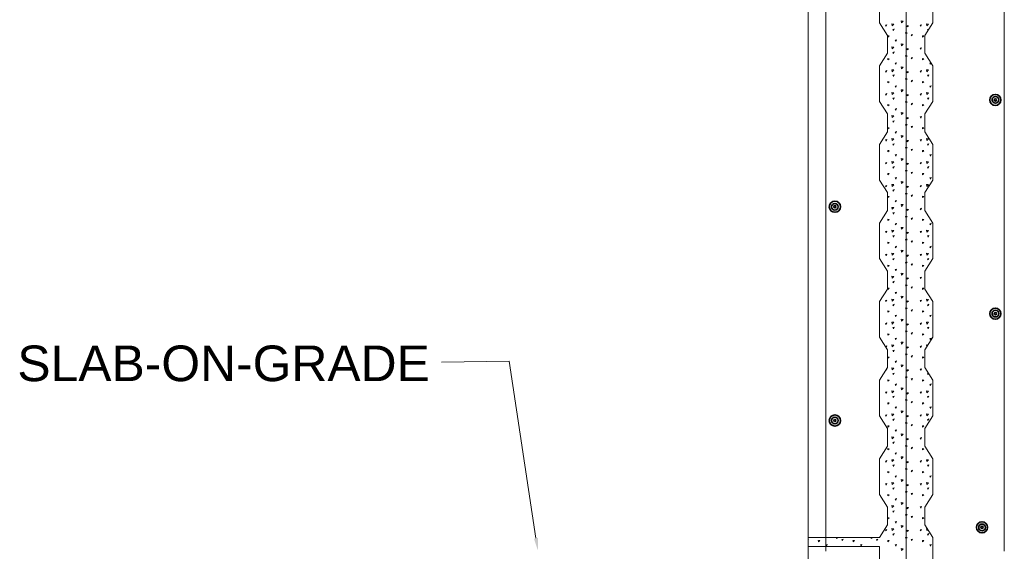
# Model space of a CAD drawing. Header units: inches. Extents: x 298 to 9722, y 170 to 7422.
# Tile 21 of 36: x 2304 to 2546, y 591 to 722. Entities that reach past the tile are written whole.
import ezdxf

# ---------------------------------------------------------------- set-up
doc = ezdxf.new("R2010")
doc.units = ezdxf.units.IN
doc.header["$MEASUREMENT"] = 0
doc.layers.add('E-DETL-GRPH', color=7, linetype='Continuous', lineweight=35)
doc.layers.add('S-301 Building Sections [E-202_a Reference]$0$G-ELECT-REF', color=253, linetype='Continuous', lineweight=9)
doc.styles.add("S-301 Building Sections [E-202_a Reference]$0$3 4 1'-0", font='arial.ttf', dxfattribs={"height": 2})

# ---------------------------------------------------------------- blocks, each defined once
blk = doc.blocks.new('S-301 Building Sections [E-202_a Reference]')
at = {"color": 9}
for centre, radius in [((700.868, 284.723), 0.312), ((700.868, 284.723), 0.188), ((700.868, 284.723), 0.0625), ((691.867, 278.723), 0.312), ((691.867, 278.723), 0.188), ((691.867, 278.723), 0.0625), ((700.868, 272.723), 0.312), ((700.868, 272.723), 0.188), ((700.868, 272.723), 0.0625), ((691.867, 266.723), 0.312), ((691.867, 266.723), 0.188), ((691.867, 266.723), 0.0625), ((700.118, 260.723), 0.312), ((700.118, 260.723), 0.188), ((700.118, 260.723), 0.0625)]:
    blk.add_circle(centre, radius, dxfattribs=at)
at = {"layer": 'S-301 Building Sections [E-202_a Reference]$0$G-ELECT-REF', "color": 9}
for p, q in [((701.368, 259.384), (701.368, 318.904)), ((691.367, 259.384), (691.367, 317.496)), ((690.368, 257.447), (690.368, 317.432)), ((695.868, 306.418), (695.868, 234.173)), ((694.368, 289.054), (694.368, 291.054)), ((697.368, 291.054), (697.368, 289.054)), ((694.825, 288.346), (694.368, 289.054)), ((697.368, 289.054), (696.911, 288.346)), ((694.825, 287.346), (694.825, 288.346)), ((696.911, 288.346), (696.911, 287.346)), ((694.368, 286.639), (694.825, 287.346)), ((696.911, 287.346), (697.368, 286.639)), ((694.368, 284.639), (694.368, 286.639)), ((697.368, 286.639), (697.368, 284.639)), ((694.825, 283.932), (694.368, 284.639)), ((697.368, 284.639), (696.911, 283.932)), ((694.825, 282.932), (694.825, 283.932)), ((696.911, 283.932), (696.911, 282.932)), ((694.368, 282.225), (694.825, 282.932)), ((696.911, 282.932), (697.368, 282.225)), ((694.368, 280.225), (694.368, 282.225)), ((697.368, 282.225), (697.368, 280.225)), ((694.825, 279.518), (694.368, 280.225)), ((697.368, 280.225), (696.911, 279.518)), ((694.825, 278.518), (694.825, 279.518)), ((696.911, 279.518), (696.911, 278.518)), ((694.368, 277.811), (694.825, 278.518)), ((696.911, 278.518), (697.368, 277.811)), ((694.368, 275.811), (694.368, 277.811)), ((697.368, 277.811), (697.368, 275.811)), ((694.825, 275.104), (694.368, 275.811)), ((697.368, 275.811), (696.911, 275.104)), ((694.825, 274.104), (694.825, 275.104)), ((696.911, 275.104), (696.911, 274.104)), ((694.368, 273.397), (694.825, 274.104)), ((696.911, 274.104), (697.368, 273.397)), ((694.368, 271.397), (694.368, 273.397)), ((697.368, 273.397), (697.368, 271.397)), ((694.825, 270.69), (694.368, 271.397)), ((697.368, 271.397), (696.911, 270.69)), ((694.825, 269.69), (694.825, 270.69)), ((696.911, 270.69), (696.911, 269.69)), ((673.595, 270.047), (669.802, 270.001)), ((675.107, 260.108), (673.595, 270.047)), ((694.368, 268.982), (694.825, 269.69)), ((696.911, 269.69), (697.368, 268.982)), ((694.368, 266.982), (694.368, 268.982)), ((697.368, 268.982), (697.368, 266.982)), ((694.825, 266.275), (694.368, 266.982)), ((697.368, 266.982), (696.911, 266.275)), ((694.825, 265.275), (694.825, 266.275)), ((696.911, 266.275), (696.911, 265.275)), ((694.368, 264.568), (694.825, 265.275)), ((696.911, 265.275), (697.368, 264.568)), ((694.368, 262.568), (694.368, 264.568)), ((697.368, 264.568), (697.368, 262.568)), ((694.825, 261.861), (694.368, 262.568)), ((697.368, 262.568), (696.911, 261.861)), ((694.825, 260.861), (694.825, 261.861)), ((696.911, 261.861), (696.911, 260.861)), ((694.368, 260.154), (694.825, 260.861)), ((696.911, 260.861), (697.368, 260.154)), ((690.368, 259.654), (690.368, 260.154)), ((690.368, 260.154), (691.367, 260.154)), ((691.367, 260.154), (694.368, 260.154)), ((697.368, 260.154), (697.368, 258.154)), ((694.368, 259.654), (690.368, 259.654)), ((694.368, 258.154), (694.368, 259.654))]:
    blk.add_line(p, q, dxfattribs=at)
at = {"layer": 'S-301 Building Sections [E-202_a Reference]$0$G-ELECT-REF', "color": 9, "linetype": 'Continuous', "extrusion": (0, 0, -1)}
for p, q in [((694.707, 288.916), (694.782, 288.941)), ((694.749, 288.854), (694.707, 288.916)), ((694.749, 288.854), (694.782, 288.941)), ((695.075, 288.882), (695.058, 288.993)), ((695.058, 288.993), (695.176, 288.979)), ((695.075, 288.882), (695.177, 288.978)), ((695.579, 289.159), (695.698, 289.144)), ((695.596, 289.047), (695.579, 289.159)), ((695.596, 289.047), (695.698, 289.144)), ((695.922, 288.816), (695.912, 288.89)), ((695.916, 288.891), (695.994, 288.877)), ((695.922, 288.816), (695.994, 288.876)), ((696.652, 288.916), (696.728, 288.941)), ((696.694, 288.854), (696.653, 288.916)), ((696.694, 288.854), (696.727, 288.941)), ((697.003, 288.993), (697.122, 288.979)), ((697.021, 288.882), (697.004, 288.993)), ((697.021, 288.882), (697.123, 288.978)), ((694.838, 288.251), (694.828, 288.326)), ((694.832, 288.326), (694.91, 288.312)), ((694.838, 288.251), (694.91, 288.311)), ((695.11, 288.678), (695.185, 288.703)), ((695.152, 288.616), (695.11, 288.678)), ((695.152, 288.616), (695.185, 288.704)), ((695.844, 288.425), (695.834, 288.499)), ((695.837, 288.5), (695.916, 288.486)), ((695.844, 288.425), (695.916, 288.485)), ((696.149, 288.374), (696.225, 288.399)), ((696.191, 288.312), (696.149, 288.374)), ((696.191, 288.312), (696.224, 288.4)), ((696.784, 288.251), (696.774, 288.326)), ((696.777, 288.326), (696.856, 288.312)), ((696.784, 288.251), (696.856, 288.311)), ((697.055, 288.678), (697.131, 288.703)), ((697.091, 288.626), (697.056, 288.678)), ((697.115, 288.662), (697.131, 288.704)), ((695.075, 287.594), (695.058, 287.705)), ((695.058, 287.705), (695.176, 287.691)), ((695.075, 287.594), (695.177, 287.69)), ((695.243, 288.07), (695.318, 288.095)), ((695.285, 288.008), (695.243, 288.07)), ((695.285, 288.008), (695.318, 288.096)), ((695.579, 287.871), (695.697, 287.856)), ((695.596, 287.759), (695.579, 287.871)), ((695.596, 287.759), (695.698, 287.856)), ((696.652, 287.628), (696.728, 287.653)), ((696.694, 287.566), (696.727, 287.654)), ((695.11, 287.39), (695.185, 287.416)), ((695.152, 287.328), (695.11, 287.39)), ((695.152, 287.328), (695.185, 287.416)), ((695.844, 287.137), (695.834, 287.211)), ((695.837, 287.212), (695.916, 287.198)), ((695.844, 287.137), (695.916, 287.197)), ((695.922, 287.528), (695.912, 287.603)), ((695.916, 287.603), (695.994, 287.589)), ((695.922, 287.528), (695.994, 287.588)), ((696.149, 287.086), (696.225, 287.111)), ((696.191, 287.024), (696.224, 287.112)), ((696.694, 287.566), (696.653, 287.628)), ((694.838, 286.964), (694.828, 287.038)), ((694.832, 287.038), (694.91, 287.024)), ((694.838, 286.964), (694.91, 287.023)), ((695.243, 286.782), (695.318, 286.807)), ((695.285, 286.72), (695.243, 286.782)), ((695.285, 286.72), (695.318, 286.808)), ((695.579, 286.583), (695.697, 286.569)), ((695.596, 286.472), (695.579, 286.583)), ((695.596, 286.472), (695.698, 286.568)), ((696.191, 287.024), (696.149, 287.086)), ((696.784, 286.964), (696.774, 287.038)), ((696.777, 287.038), (696.856, 287.024)), ((696.784, 286.964), (696.856, 287.023)), ((697.188, 286.782), (697.26, 286.806)), ((697.23, 286.72), (697.189, 286.782)), ((697.23, 286.72), (697.262, 286.803)), ((694.707, 286.34), (694.782, 286.365)), ((694.749, 286.278), (694.707, 286.34)), ((694.749, 286.278), (694.782, 286.366)), ((695.075, 286.306), (695.058, 286.417)), ((695.058, 286.417), (695.176, 286.403)), ((695.075, 286.306), (695.177, 286.403)), ((695.11, 286.103), (695.185, 286.128)), ((695.152, 286.04), (695.11, 286.103)), ((695.152, 286.04), (695.185, 286.128)), ((695.922, 286.24), (695.912, 286.315)), ((695.916, 286.315), (695.994, 286.301)), ((695.922, 286.24), (695.994, 286.3)), ((696.652, 286.34), (696.728, 286.365)), ((696.694, 286.278), (696.653, 286.34)), ((696.694, 286.278), (696.727, 286.366)), ((697.003, 286.417), (697.122, 286.403)), ((697.021, 286.306), (697.004, 286.417)), ((697.021, 286.306), (697.123, 286.403)), ((697.055, 286.103), (697.131, 286.128)), ((697.098, 286.04), (697.056, 286.103)), ((697.097, 286.04), (697.131, 286.128)), ((694.838, 285.676), (694.828, 285.75)), ((694.832, 285.751), (694.91, 285.736)), ((694.838, 285.676), (694.91, 285.736)), ((695.243, 285.494), (695.318, 285.519)), ((695.285, 285.432), (695.243, 285.494)), ((695.285, 285.432), (695.318, 285.52)), ((695.844, 285.849), (695.834, 285.924)), ((695.837, 285.924), (695.916, 285.91)), ((695.844, 285.849), (695.916, 285.909)), ((696.149, 285.798), (696.225, 285.824)), ((696.191, 285.736), (696.149, 285.798)), ((696.191, 285.736), (696.224, 285.824)), ((696.784, 285.676), (696.774, 285.75)), ((696.777, 285.751), (696.856, 285.736)), ((696.784, 285.676), (696.856, 285.736)), ((697.188, 285.494), (697.264, 285.519)), ((697.23, 285.432), (697.189, 285.494)), ((697.23, 285.432), (697.263, 285.52)), ((694.707, 285.052), (694.782, 285.077)), ((694.749, 284.99), (694.707, 285.052)), ((694.749, 284.99), (694.782, 285.078)), ((695.075, 285.018), (695.058, 285.129)), ((695.058, 285.129), (695.176, 285.115)), ((695.075, 285.018), (695.177, 285.115)), ((695.579, 285.295), (695.697, 285.281)), ((695.596, 285.184), (695.579, 285.295)), ((695.596, 285.184), (695.698, 285.28)), ((695.922, 284.953), (695.912, 285.027)), ((695.916, 285.027), (695.994, 285.013)), ((695.922, 284.953), (695.994, 285.012)), ((696.652, 285.052), (696.728, 285.077)), ((696.694, 284.99), (696.653, 285.052)), ((696.694, 284.99), (696.727, 285.078)), ((697.003, 285.129), (697.122, 285.115)), ((697.021, 285.018), (697.004, 285.129)), ((697.021, 285.018), (697.123, 285.115)), ((694.838, 284.388), (694.828, 284.462)), ((694.832, 284.463), (694.91, 284.449)), ((694.838, 284.388), (694.91, 284.448)), ((695.11, 284.815), (695.185, 284.84)), ((695.152, 284.753), (695.11, 284.815)), ((695.152, 284.753), (695.185, 284.84)), ((695.844, 284.561), (695.834, 284.636)), ((695.837, 284.636), (695.916, 284.622)), ((695.844, 284.561), (695.916, 284.621)), ((696.149, 284.511), (696.225, 284.536)), ((696.191, 284.448), (696.149, 284.511)), ((696.191, 284.448), (696.224, 284.536)), ((696.784, 284.388), (696.774, 284.462)), ((696.777, 284.463), (696.856, 284.449)), ((696.784, 284.388), (696.856, 284.448)), ((697.055, 284.815), (697.131, 284.84)), ((697.098, 284.753), (697.056, 284.815)), ((697.097, 284.753), (697.131, 284.84)), ((695.075, 283.73), (695.058, 283.841)), ((695.058, 283.841), (695.176, 283.827)), ((695.075, 283.73), (695.177, 283.827)), ((695.243, 284.207), (695.318, 284.232)), ((695.285, 284.144), (695.243, 284.206)), ((695.285, 284.144), (695.318, 284.232)), ((695.579, 284.007), (695.697, 283.993)), ((695.596, 283.896), (695.579, 284.007)), ((695.596, 283.896), (695.698, 283.993)), ((696.652, 283.765), (696.728, 283.79)), ((696.694, 283.702), (696.727, 283.79)), ((695.11, 283.527), (695.185, 283.552)), ((695.152, 283.465), (695.11, 283.527)), ((695.152, 283.465), (695.185, 283.552)), ((695.844, 283.274), (695.834, 283.348)), ((695.837, 283.348), (695.916, 283.334)), ((695.844, 283.273), (695.916, 283.333)), ((695.922, 283.665), (695.912, 283.739)), ((695.916, 283.74), (695.994, 283.725)), ((695.922, 283.665), (695.994, 283.725)), ((696.149, 283.223), (696.225, 283.248)), ((696.191, 283.161), (696.224, 283.248)), ((696.694, 283.702), (696.653, 283.764)), ((694.838, 283.1), (694.828, 283.174)), ((694.832, 283.175), (694.91, 283.161)), ((694.838, 283.1), (694.91, 283.16)), ((695.243, 282.919), (695.318, 282.944)), ((695.285, 282.856), (695.243, 282.919)), ((695.285, 282.856), (695.318, 282.944)), ((695.579, 282.719), (695.697, 282.705)), ((695.596, 282.608), (695.579, 282.719)), ((695.596, 282.608), (695.698, 282.705)), ((696.191, 283.161), (696.149, 283.223)), ((696.784, 283.1), (696.774, 283.174)), ((696.777, 283.175), (696.856, 283.161)), ((696.784, 283.1), (696.856, 283.16)), ((694.707, 282.477), (694.782, 282.502)), ((694.749, 282.414), (694.707, 282.477)), ((694.749, 282.414), (694.782, 282.502)), ((695.075, 282.442), (695.058, 282.554)), ((695.058, 282.554), (695.176, 282.539)), ((695.075, 282.442), (695.177, 282.539)), ((695.11, 282.239), (695.185, 282.264)), ((695.152, 282.177), (695.11, 282.239)), ((695.152, 282.177), (695.185, 282.265)), ((695.922, 282.377), (695.912, 282.451)), ((695.916, 282.452), (695.994, 282.438)), ((695.922, 282.377), (695.994, 282.437)), ((696.652, 282.477), (696.728, 282.502)), ((696.694, 282.414), (696.653, 282.477)), ((696.694, 282.414), (696.727, 282.502)), ((697.003, 282.554), (697.122, 282.539)), ((697.021, 282.442), (697.004, 282.554)), ((697.021, 282.442), (697.123, 282.539)), ((697.055, 282.239), (697.131, 282.264)), ((697.097, 282.177), (697.056, 282.239)), ((697.097, 282.177), (697.131, 282.265)), ((694.838, 281.812), (694.828, 281.887)), ((694.832, 281.887), (694.91, 281.873)), ((694.838, 281.812), (694.91, 281.872)), ((695.243, 281.631), (695.318, 281.656)), ((695.285, 281.569), (695.243, 281.631)), ((695.285, 281.569), (695.318, 281.656)), ((695.844, 281.986), (695.834, 282.06)), ((695.837, 282.06), (695.916, 282.046)), ((695.844, 281.986), (695.916, 282.045)), ((696.149, 281.935), (696.225, 281.96)), ((696.191, 281.873), (696.149, 281.935)), ((696.191, 281.873), (696.224, 281.96)), ((696.784, 281.812), (696.774, 281.887)), ((696.777, 281.887), (696.856, 281.873)), ((696.784, 281.812), (696.856, 281.872)), ((697.188, 281.631), (697.264, 281.656)), ((697.23, 281.569), (697.189, 281.631)), ((697.23, 281.569), (697.263, 281.656)), ((694.707, 281.189), (694.782, 281.214)), ((694.749, 281.127), (694.707, 281.189)), ((694.749, 281.127), (694.782, 281.214)), ((695.075, 281.155), (695.058, 281.266)), ((695.058, 281.266), (695.176, 281.251)), ((695.075, 281.155), (695.177, 281.251)), ((695.579, 281.431), (695.697, 281.417)), ((695.596, 281.32), (695.579, 281.431)), ((695.596, 281.32), (695.698, 281.417)), ((695.922, 281.089), (695.912, 281.163)), ((695.916, 281.164), (695.994, 281.15)), ((695.922, 281.089), (695.994, 281.149)), ((696.652, 281.189), (696.728, 281.214)), ((696.694, 281.127), (696.653, 281.189)), ((696.694, 281.127), (696.727, 281.214)), ((697.003, 281.266), (697.122, 281.251)), ((697.021, 281.155), (697.004, 281.266)), ((697.021, 281.155), (697.123, 281.251)), ((694.838, 280.524), (694.828, 280.599)), ((694.832, 280.599), (694.91, 280.585)), ((694.838, 280.524), (694.91, 280.584)), ((695.11, 280.951), (695.185, 280.976)), ((695.152, 280.889), (695.11, 280.951)), ((695.152, 280.889), (695.185, 280.977)), ((695.844, 280.698), (695.834, 280.772)), ((695.837, 280.773), (695.916, 280.758)), ((695.844, 280.698), (695.916, 280.758)), ((696.149, 280.647), (696.225, 280.672)), ((696.191, 280.585), (696.149, 280.647)), ((696.191, 280.585), (696.224, 280.673)), ((696.784, 280.524), (696.774, 280.599)), ((696.777, 280.599), (696.856, 280.585)), ((696.784, 280.524), (696.856, 280.584)), ((697.055, 280.951), (697.131, 280.976)), ((697.097, 280.889), (697.056, 280.951)), ((697.097, 280.889), (697.131, 280.977)), ((694.707, 279.901), (694.782, 279.926)), ((694.749, 279.839), (694.782, 279.926)), ((695.075, 279.867), (695.058, 279.978)), ((695.058, 279.978), (695.176, 279.964)), ((695.075, 279.867), (695.177, 279.963)), ((695.243, 280.343), (695.318, 280.368)), ((695.285, 280.281), (695.243, 280.343)), ((695.285, 280.281), (695.318, 280.368)), ((695.579, 280.144), (695.697, 280.129)), ((695.596, 280.032), (695.579, 280.144)), ((695.596, 280.032), (695.698, 280.129)), ((696.652, 279.901), (696.728, 279.926)), ((696.694, 279.839), (696.727, 279.926)), ((697.003, 279.978), (697.122, 279.964)), ((697.021, 279.867), (697.004, 279.978)), ((697.021, 279.867), (697.123, 279.963)), ((697.188, 280.343), (697.264, 280.368)), ((697.23, 280.281), (697.189, 280.343)), ((697.23, 280.281), (697.263, 280.368)), ((694.749, 279.839), (694.707, 279.901)), ((695.11, 279.663), (695.185, 279.688)), ((695.152, 279.601), (695.11, 279.663)), ((695.152, 279.601), (695.185, 279.689)), ((695.844, 279.41), (695.834, 279.484)), ((695.837, 279.485), (695.916, 279.471)), ((695.844, 279.41), (695.916, 279.47)), ((695.922, 279.801), (695.912, 279.876)), ((695.916, 279.876), (695.994, 279.862)), ((695.922, 279.801), (695.994, 279.861)), ((696.149, 279.359), (696.225, 279.384)), ((696.191, 279.297), (696.224, 279.385)), ((696.694, 279.839), (696.653, 279.901)), ((694.838, 279.237), (694.828, 279.311)), ((694.832, 279.311), (694.91, 279.297)), ((694.838, 279.237), (694.91, 279.296)), ((695.243, 279.055), (695.318, 279.08)), ((695.285, 278.993), (695.243, 279.055)), ((695.285, 278.993), (695.318, 279.081)), ((695.579, 278.856), (695.697, 278.841)), ((695.596, 278.745), (695.579, 278.856)), ((695.596, 278.745), (695.698, 278.841)), ((696.191, 279.297), (696.149, 279.359)), ((696.784, 279.237), (696.774, 279.311)), ((696.777, 279.311), (696.856, 279.297)), ((696.784, 279.237), (696.856, 279.296)), ((695.075, 278.579), (695.058, 278.69)), ((695.058, 278.69), (695.176, 278.676)), ((695.075, 278.579), (695.177, 278.675)), ((695.11, 278.376), (695.185, 278.401)), ((695.152, 278.313), (695.11, 278.376)), ((695.152, 278.313), (695.185, 278.401)), ((695.922, 278.513), (695.912, 278.588)), ((695.916, 278.588), (695.994, 278.574)), ((695.922, 278.513), (695.994, 278.573)), ((696.652, 278.613), (696.728, 278.638)), ((696.694, 278.551), (696.653, 278.613)), ((696.694, 278.551), (696.727, 278.639)), ((694.838, 277.949), (694.828, 278.023)), ((694.832, 278.023), (694.91, 278.009)), ((694.838, 277.949), (694.91, 278.008)), ((695.243, 277.767), (695.318, 277.792)), ((695.285, 277.705), (695.243, 277.767)), ((695.285, 277.705), (695.318, 277.793)), ((695.844, 278.122), (695.834, 278.196)), ((695.837, 278.197), (695.916, 278.183)), ((695.844, 278.122), (695.916, 278.182)), ((696.149, 278.071), (696.225, 278.096)), ((696.191, 278.009), (696.149, 278.071)), ((696.191, 278.009), (696.224, 278.097)), ((696.784, 277.949), (696.774, 278.023)), ((696.777, 278.023), (696.856, 278.009)), ((696.784, 277.949), (696.856, 278.008)), ((697.188, 277.767), (697.264, 277.792)), ((697.23, 277.705), (697.189, 277.767)), ((697.23, 277.705), (697.263, 277.793)), ((694.707, 277.325), (694.782, 277.35)), ((694.749, 277.263), (694.707, 277.325)), ((694.749, 277.263), (694.782, 277.351)), ((695.075, 277.291), (695.058, 277.402)), ((695.058, 277.402), (695.176, 277.388)), ((695.075, 277.291), (695.177, 277.388)), ((695.579, 277.568), (695.697, 277.554)), ((695.596, 277.457), (695.579, 277.568)), ((695.596, 277.457), (695.698, 277.553)), ((695.922, 277.226), (695.912, 277.3)), ((695.916, 277.3), (695.994, 277.286)), ((695.922, 277.226), (695.994, 277.285)), ((696.652, 277.325), (696.728, 277.35)), ((696.694, 277.263), (696.653, 277.325)), ((696.694, 277.263), (696.727, 277.351)), ((697.003, 277.402), (697.122, 277.388)), ((697.021, 277.291), (697.004, 277.402)), ((697.021, 277.291), (697.123, 277.388)), ((694.838, 276.661), (694.828, 276.735)), ((694.832, 276.736), (694.91, 276.721)), ((694.838, 276.661), (694.91, 276.721)), ((695.11, 277.088), (695.185, 277.113)), ((695.152, 277.025), (695.11, 277.088)), ((695.152, 277.025), (695.185, 277.113)), ((695.844, 276.834), (695.834, 276.909)), ((695.837, 276.909), (695.916, 276.895)), ((695.844, 276.834), (695.916, 276.894)), ((696.149, 276.784), (696.225, 276.809)), ((696.191, 276.721), (696.149, 276.784)), ((696.191, 276.721), (696.224, 276.809)), ((696.784, 276.661), (696.774, 276.735)), ((696.777, 276.736), (696.856, 276.721)), ((696.784, 276.661), (696.856, 276.721)), ((697.055, 277.088), (697.131, 277.113)), ((697.097, 277.025), (697.056, 277.088)), ((697.097, 277.025), (697.131, 277.113)), ((694.707, 276.037), (694.782, 276.062)), ((694.749, 275.975), (694.782, 276.063)), ((695.075, 276.003), (695.058, 276.114)), ((695.058, 276.114), (695.176, 276.1)), ((695.075, 276.003), (695.177, 276.1)), ((695.243, 276.479), (695.318, 276.504)), ((695.285, 276.417), (695.243, 276.479)), ((695.285, 276.417), (695.318, 276.505)), ((695.579, 276.28), (695.697, 276.266)), ((695.596, 276.169), (695.579, 276.28)), ((695.596, 276.169), (695.698, 276.265)), ((696.652, 276.037), (696.728, 276.062)), ((696.694, 275.975), (696.727, 276.063)), ((697.003, 276.114), (697.122, 276.1)), ((697.021, 276.003), (697.004, 276.114)), ((697.021, 276.003), (697.123, 276.1)), ((697.188, 276.479), (697.264, 276.504)), ((697.23, 276.417), (697.189, 276.479)), ((697.23, 276.417), (697.263, 276.505)), ((694.749, 275.975), (694.707, 276.037)), ((695.11, 275.8), (695.185, 275.825)), ((695.152, 275.738), (695.11, 275.8)), ((695.152, 275.738), (695.185, 275.825)), ((695.844, 275.546), (695.834, 275.621)), ((695.837, 275.621), (695.916, 275.607)), ((695.844, 275.546), (695.916, 275.606)), ((695.922, 275.938), (695.912, 276.012)), ((695.916, 276.013), (695.994, 275.998)), ((695.922, 275.938), (695.994, 275.997)), ((696.149, 275.496), (696.225, 275.521)), ((696.191, 275.434), (696.224, 275.521)), ((696.694, 275.975), (696.653, 276.037)), ((697.055, 275.8), (697.131, 275.825)), ((697.097, 275.738), (697.056, 275.8)), ((697.097, 275.738), (697.131, 275.825)), ((694.838, 275.373), (694.828, 275.447)), ((694.832, 275.448), (694.91, 275.434)), ((694.838, 275.373), (694.91, 275.433)), ((695.243, 275.192), (695.318, 275.217)), ((695.285, 275.129), (695.243, 275.192)), ((695.285, 275.129), (695.318, 275.217)), ((695.579, 274.992), (695.697, 274.978)), ((695.596, 274.881), (695.579, 274.992)), ((695.596, 274.881), (695.698, 274.978)), ((696.191, 275.433), (696.149, 275.496)), ((696.784, 275.373), (696.774, 275.447)), ((696.777, 275.448), (696.856, 275.434)), ((696.784, 275.373), (696.856, 275.433)), ((695.075, 274.715), (695.058, 274.827)), ((695.058, 274.827), (695.176, 274.812)), ((695.075, 274.715), (695.177, 274.812)), ((695.11, 274.512), (695.185, 274.537)), ((695.152, 274.45), (695.11, 274.512)), ((695.152, 274.45), (695.185, 274.538)), ((695.922, 274.65), (695.912, 274.724)), ((695.916, 274.725), (695.994, 274.711)), ((695.922, 274.65), (695.994, 274.71)), ((696.652, 274.75), (696.728, 274.775)), ((696.694, 274.687), (696.653, 274.75)), ((696.694, 274.687), (696.727, 274.775)), ((694.838, 274.085), (694.828, 274.159)), ((694.832, 274.16), (694.91, 274.146)), ((694.838, 274.085), (694.91, 274.145)), ((695.243, 273.904), (695.318, 273.929)), ((695.285, 273.841), (695.243, 273.904)), ((695.285, 273.842), (695.318, 273.929)), ((695.844, 274.259), (695.834, 274.333)), ((695.837, 274.333), (695.916, 274.319)), ((695.844, 274.259), (695.916, 274.318)), ((696.149, 274.208), (696.225, 274.233)), ((696.191, 274.146), (696.149, 274.208)), ((696.191, 274.146), (696.224, 274.233)), ((696.784, 274.085), (696.774, 274.159)), ((696.777, 274.16), (696.856, 274.146)), ((696.784, 274.085), (696.856, 274.145)), ((694.707, 273.462), (694.782, 273.487)), ((694.749, 273.399), (694.707, 273.462)), ((694.749, 273.4), (694.782, 273.487)), ((695.075, 273.427), (695.058, 273.539)), ((695.058, 273.539), (695.176, 273.524)), ((695.075, 273.427), (695.177, 273.524)), ((695.579, 273.704), (695.697, 273.69)), ((695.596, 273.593), (695.579, 273.704)), ((695.596, 273.593), (695.698, 273.69)), ((695.922, 273.362), (695.912, 273.436)), ((695.916, 273.437), (695.994, 273.423)), ((695.922, 273.362), (695.994, 273.422)), ((696.652, 273.462), (696.728, 273.487)), ((696.694, 273.399), (696.653, 273.462)), ((696.694, 273.4), (696.727, 273.487)), ((697.003, 273.539), (697.122, 273.524)), ((697.021, 273.427), (697.004, 273.539)), ((697.021, 273.427), (697.123, 273.524)), ((694.838, 272.797), (694.828, 272.872)), ((694.832, 272.872), (694.91, 272.858)), ((694.838, 272.797), (694.91, 272.857)), ((695.11, 273.224), (695.185, 273.249)), ((695.152, 273.162), (695.11, 273.224)), ((695.152, 273.162), (695.185, 273.25)), ((695.844, 272.971), (695.834, 273.045)), ((695.837, 273.046), (695.916, 273.031)), ((695.844, 272.971), (695.916, 273.03)), ((696.149, 272.92), (696.225, 272.945)), ((696.191, 272.858), (696.149, 272.92)), ((696.191, 272.858), (696.224, 272.946)), ((696.784, 272.797), (696.774, 272.872)), ((696.777, 272.872), (696.856, 272.858)), ((696.784, 272.797), (696.856, 272.857)), ((697.055, 273.224), (697.131, 273.249)), ((697.097, 273.162), (697.056, 273.224)), ((697.097, 273.162), (697.131, 273.25)), ((694.707, 272.174), (694.782, 272.199)), ((694.749, 272.112), (694.782, 272.199)), ((695.075, 272.14), (695.058, 272.251)), ((695.058, 272.251), (695.176, 272.237)), ((695.075, 272.14), (695.177, 272.236)), ((695.243, 272.616), (695.318, 272.641)), ((695.285, 272.554), (695.243, 272.616)), ((695.285, 272.554), (695.318, 272.641)), ((695.579, 272.417), (695.697, 272.402)), ((695.596, 272.305), (695.579, 272.417)), ((695.596, 272.305), (695.698, 272.402)), ((696.652, 272.174), (696.728, 272.199)), ((696.694, 272.112), (696.727, 272.199)), ((697.003, 272.251), (697.122, 272.237)), ((697.021, 272.14), (697.004, 272.251)), ((697.021, 272.14), (697.123, 272.236)), ((697.188, 272.616), (697.264, 272.641)), ((697.23, 272.554), (697.189, 272.616)), ((697.23, 272.554), (697.263, 272.641)), ((694.749, 272.112), (694.707, 272.174)), ((695.11, 271.936), (695.185, 271.961)), ((695.152, 271.874), (695.11, 271.936)), ((695.152, 271.874), (695.185, 271.962)), ((695.844, 271.683), (695.834, 271.757)), ((695.837, 271.758), (695.916, 271.744)), ((695.844, 271.683), (695.916, 271.743)), ((695.922, 272.074), (695.912, 272.148)), ((695.916, 272.149), (695.994, 272.135)), ((695.922, 272.074), (695.994, 272.134)), ((696.149, 271.632), (696.225, 271.657)), ((696.191, 271.57), (696.224, 271.658)), ((696.694, 272.112), (696.653, 272.174)), ((697.055, 271.936), (697.131, 271.961)), ((697.097, 271.874), (697.056, 271.936)), ((697.097, 271.874), (697.131, 271.962)), ((694.838, 271.509), (694.828, 271.584)), ((694.832, 271.584), (694.91, 271.57)), ((694.838, 271.509), (694.91, 271.569)), ((695.243, 271.328), (695.318, 271.353)), ((695.285, 271.266), (695.243, 271.328)), ((695.285, 271.266), (695.318, 271.354)), ((695.579, 271.129), (695.697, 271.114)), ((695.596, 271.017), (695.579, 271.129)), ((695.596, 271.018), (695.698, 271.114)), ((696.191, 271.57), (696.149, 271.632)), ((696.784, 271.509), (696.774, 271.584)), ((696.777, 271.584), (696.856, 271.57)), ((696.784, 271.509), (696.856, 271.569)), ((697.188, 271.328), (697.264, 271.353)), ((697.23, 271.266), (697.189, 271.328)), ((697.23, 271.266), (697.263, 271.354)), ((694.707, 270.886), (694.782, 270.911)), ((694.749, 270.824), (694.707, 270.886)), ((694.749, 270.824), (694.782, 270.912)), ((695.075, 270.852), (695.058, 270.963)), ((695.058, 270.963), (695.176, 270.949)), ((695.075, 270.852), (695.177, 270.948)), ((695.11, 270.648), (695.185, 270.674)), ((695.152, 270.586), (695.11, 270.649)), ((695.152, 270.586), (695.185, 270.674)), ((695.922, 270.786), (695.912, 270.861)), ((695.916, 270.861), (695.994, 270.847)), ((695.922, 270.786), (695.994, 270.846)), ((696.652, 270.886), (696.728, 270.911)), ((696.694, 270.824), (696.653, 270.886)), ((696.694, 270.824), (696.727, 270.912)), ((697.003, 270.963), (697.081, 270.954)), ((697.02, 270.858), (697.004, 270.963)), ((694.838, 270.222), (694.828, 270.296)), ((694.832, 270.296), (694.91, 270.282)), ((694.838, 270.222), (694.91, 270.281)), ((695.243, 270.04), (695.318, 270.065)), ((695.285, 269.978), (695.243, 270.04)), ((695.285, 269.978), (695.318, 270.066)), ((695.844, 270.395), (695.834, 270.469)), ((695.837, 270.47), (695.916, 270.456)), ((695.844, 270.395), (695.916, 270.455)), ((696.149, 270.344), (696.225, 270.369)), ((696.191, 270.282), (696.149, 270.344)), ((696.191, 270.282), (696.224, 270.37)), ((696.784, 270.222), (696.774, 270.296)), ((696.777, 270.296), (696.856, 270.282)), ((696.784, 270.222), (696.856, 270.281)), ((694.749, 269.536), (694.737, 269.553)), ((694.749, 269.536), (694.781, 269.622)), ((694.782, 269.623), (694.782, 269.623)), ((695.075, 269.564), (695.058, 269.675)), ((695.058, 269.675), (695.176, 269.661)), ((695.075, 269.564), (695.177, 269.661)), ((695.579, 269.841), (695.697, 269.827)), ((695.596, 269.73), (695.579, 269.841)), ((695.596, 269.73), (695.698, 269.826)), ((695.922, 269.499), (695.912, 269.573)), ((695.916, 269.573), (695.994, 269.559)), ((695.922, 269.498), (695.994, 269.558)), ((696.652, 269.598), (696.728, 269.623)), ((696.694, 269.536), (696.653, 269.598)), ((696.694, 269.536), (696.727, 269.624)), ((694.838, 268.934), (694.828, 269.008)), ((694.832, 269.009), (694.91, 268.994)), ((694.838, 268.934), (694.91, 268.994)), ((695.11, 269.361), (695.185, 269.386)), ((695.152, 269.298), (695.11, 269.361)), ((695.152, 269.298), (695.185, 269.386)), ((695.844, 269.107), (695.834, 269.182)), ((695.837, 269.182), (695.916, 269.168)), ((695.844, 269.107), (695.916, 269.167)), ((696.149, 269.057), (696.225, 269.082)), ((696.191, 268.994), (696.149, 269.057)), ((696.191, 268.994), (696.224, 269.082)), ((696.784, 268.934), (696.774, 269.008)), ((696.777, 269.009), (696.856, 268.994)), ((696.784, 268.934), (696.856, 268.994)), ((697.055, 269.361), (697.111, 269.379)), ((697.097, 269.298), (697.056, 269.361)), ((697.097, 269.298), (697.122, 269.363)), ((694.707, 268.31), (694.782, 268.335)), ((694.749, 268.248), (694.782, 268.336)), ((695.075, 268.276), (695.058, 268.387)), ((695.058, 268.387), (695.176, 268.373)), ((695.075, 268.276), (695.177, 268.373)), ((695.243, 268.752), (695.318, 268.777)), ((695.285, 268.69), (695.243, 268.752)), ((695.285, 268.69), (695.318, 268.778)), ((695.579, 268.553), (695.697, 268.539)), ((695.596, 268.442), (695.579, 268.553)), ((695.596, 268.442), (695.698, 268.538)), ((696.652, 268.31), (696.728, 268.335)), ((696.694, 268.248), (696.727, 268.336)), ((697.003, 268.387), (697.122, 268.373)), ((697.021, 268.276), (697.004, 268.387)), ((697.021, 268.276), (697.123, 268.373)), ((697.188, 268.752), (697.264, 268.777)), ((697.23, 268.69), (697.189, 268.752)), ((697.23, 268.69), (697.263, 268.778)), ((694.749, 268.248), (694.707, 268.31)), ((695.11, 268.073), (695.185, 268.098)), ((695.152, 268.011), (695.11, 268.073)), ((695.152, 268.011), (695.185, 268.098)), ((695.844, 267.819), (695.834, 267.894)), ((695.837, 267.894), (695.916, 267.88)), ((695.844, 267.819), (695.916, 267.879)), ((695.922, 268.211), (695.912, 268.285)), ((695.916, 268.285), (695.994, 268.271)), ((695.922, 268.211), (695.994, 268.27)), ((696.149, 267.769), (696.225, 267.794)), ((696.191, 267.706), (696.224, 267.794)), ((696.694, 268.248), (696.653, 268.31)), ((697.055, 268.073), (697.131, 268.098)), ((697.097, 268.011), (697.056, 268.073)), ((697.097, 268.011), (697.131, 268.098)), ((694.838, 267.646), (694.828, 267.72)), ((694.832, 267.721), (694.91, 267.707)), ((694.838, 267.646), (694.91, 267.706)), ((695.243, 267.465), (695.318, 267.49)), ((695.285, 267.402), (695.243, 267.465)), ((695.285, 267.402), (695.318, 267.49)), ((695.579, 267.265), (695.697, 267.251)), ((695.596, 267.154), (695.579, 267.265)), ((695.596, 267.154), (695.698, 267.251)), ((696.191, 267.706), (696.149, 267.769)), ((696.784, 267.646), (696.774, 267.72)), ((696.777, 267.721), (696.856, 267.707)), ((696.784, 267.646), (696.856, 267.706)), ((697.188, 267.465), (697.264, 267.49)), ((697.23, 267.402), (697.189, 267.465)), ((697.23, 267.402), (697.263, 267.49)), ((694.707, 267.023), (694.782, 267.048)), ((694.749, 266.96), (694.707, 267.023)), ((694.749, 266.96), (694.782, 267.048)), ((695.075, 266.988), (695.058, 267.099)), ((695.058, 267.099), (695.176, 267.085)), ((695.075, 266.988), (695.177, 267.085)), ((695.11, 266.785), (695.185, 266.81)), ((695.152, 266.723), (695.11, 266.785)), ((695.152, 266.723), (695.185, 266.81)), ((695.922, 266.923), (695.912, 266.997)), ((695.916, 266.998), (695.994, 266.983)), ((695.922, 266.923), (695.994, 266.983)), ((696.652, 267.023), (696.728, 267.048)), ((696.694, 266.96), (696.653, 267.023)), ((696.694, 266.96), (696.727, 267.048)), ((697.003, 267.099), (697.122, 267.085)), ((697.021, 266.988), (697.004, 267.099)), ((697.021, 266.988), (697.123, 267.085)), ((697.055, 266.785), (697.131, 266.81)), ((697.097, 266.723), (697.056, 266.785)), ((697.097, 266.723), (697.131, 266.81)), ((694.838, 266.358), (694.828, 266.432)), ((694.832, 266.433), (694.91, 266.419)), ((694.838, 266.358), (694.91, 266.418)), ((695.243, 266.177), (695.318, 266.202)), ((695.285, 266.114), (695.243, 266.177)), ((695.285, 266.114), (695.318, 266.202)), ((695.844, 266.532), (695.834, 266.606)), ((695.837, 266.606), (695.916, 266.592)), ((695.844, 266.532), (695.916, 266.591)), ((696.149, 266.481), (696.225, 266.506)), ((696.191, 266.419), (696.149, 266.481)), ((696.191, 266.419), (696.224, 266.506)), ((696.784, 266.358), (696.774, 266.432)), ((696.777, 266.433), (696.856, 266.419)), ((696.784, 266.358), (696.856, 266.418)), ((695.075, 265.7), (695.058, 265.812)), ((695.058, 265.812), (695.176, 265.797)), ((695.075, 265.7), (695.177, 265.797)), ((695.579, 265.977), (695.697, 265.963)), ((695.596, 265.866), (695.579, 265.977)), ((695.596, 265.866), (695.698, 265.963)), ((695.922, 265.635), (695.912, 265.709)), ((695.916, 265.71), (695.994, 265.696)), ((695.922, 265.635), (695.994, 265.695)), ((696.652, 265.735), (696.728, 265.76)), ((696.694, 265.672), (696.653, 265.735)), ((696.694, 265.672), (696.727, 265.76)), ((694.838, 265.07), (694.828, 265.145)), ((694.832, 265.145), (694.91, 265.131)), ((694.838, 265.07), (694.91, 265.13)), ((695.11, 265.497), (695.185, 265.522)), ((695.152, 265.435), (695.11, 265.497)), ((695.152, 265.435), (695.185, 265.523)), ((695.844, 265.244), (695.834, 265.318)), ((695.837, 265.318), (695.916, 265.304)), ((695.844, 265.244), (695.916, 265.303)), ((696.149, 265.193), (696.225, 265.218)), ((696.191, 265.131), (696.149, 265.193)), ((696.191, 265.131), (696.224, 265.218)), ((696.784, 265.07), (696.774, 265.145)), ((696.777, 265.145), (696.856, 265.131)), ((696.784, 265.07), (696.856, 265.13)), ((694.707, 264.447), (694.782, 264.472)), ((694.749, 264.385), (694.782, 264.472)), ((695.075, 264.413), (695.058, 264.524)), ((695.058, 264.524), (695.176, 264.509)), ((695.075, 264.413), (695.177, 264.509)), ((695.243, 264.889), (695.318, 264.914)), ((695.285, 264.827), (695.243, 264.889)), ((695.285, 264.827), (695.318, 264.914)), ((695.579, 264.689), (695.697, 264.675)), ((695.596, 264.578), (695.579, 264.689)), ((695.596, 264.578), (695.698, 264.675)), ((696.652, 264.447), (696.728, 264.472)), ((696.694, 264.385), (696.727, 264.472)), ((697.003, 264.524), (697.122, 264.509)), ((697.021, 264.413), (697.004, 264.524)), ((697.021, 264.413), (697.123, 264.509)), ((694.749, 264.385), (694.707, 264.447)), ((695.11, 264.209), (695.185, 264.234)), ((695.152, 264.147), (695.11, 264.209)), ((695.152, 264.147), (695.185, 264.235)), ((695.844, 263.956), (695.834, 264.03)), ((695.837, 264.031), (695.916, 264.016)), ((695.844, 263.956), (695.916, 264.016)), ((695.922, 264.347), (695.912, 264.421)), ((695.916, 264.422), (695.994, 264.408)), ((695.922, 264.347), (695.994, 264.407)), ((696.149, 263.905), (696.225, 263.93)), ((696.191, 263.843), (696.224, 263.931)), ((696.694, 264.385), (696.653, 264.447)), ((697.055, 264.209), (697.131, 264.234)), ((697.097, 264.147), (697.056, 264.209)), ((697.097, 264.147), (697.131, 264.235)), ((694.838, 263.782), (694.828, 263.857)), ((694.832, 263.857), (694.91, 263.843)), ((694.838, 263.782), (694.91, 263.842)), ((695.243, 263.601), (695.318, 263.626)), ((695.285, 263.539), (695.243, 263.601)), ((695.285, 263.539), (695.318, 263.626)), ((695.579, 263.402), (695.697, 263.387)), ((695.596, 263.29), (695.579, 263.402)), ((695.596, 263.29), (695.698, 263.387)), ((696.191, 263.843), (696.149, 263.905)), ((696.784, 263.782), (696.774, 263.857)), ((696.777, 263.857), (696.856, 263.843)), ((696.784, 263.782), (696.856, 263.842)), ((697.188, 263.601), (697.264, 263.626)), ((697.23, 263.539), (697.189, 263.601)), ((697.23, 263.539), (697.263, 263.626)), ((694.707, 263.159), (694.782, 263.184)), ((694.749, 263.097), (694.707, 263.159)), ((694.749, 263.097), (694.782, 263.184)), ((695.075, 263.125), (695.058, 263.236)), ((695.058, 263.236), (695.176, 263.222)), ((695.075, 263.125), (695.177, 263.221)), ((695.11, 262.921), (695.185, 262.946)), ((695.152, 262.859), (695.11, 262.921)), ((695.152, 262.859), (695.185, 262.947)), ((695.922, 263.059), (695.912, 263.134)), ((695.916, 263.134), (695.994, 263.12)), ((695.922, 263.059), (695.994, 263.119)), ((696.652, 263.159), (696.728, 263.184)), ((696.694, 263.097), (696.653, 263.159)), ((696.694, 263.097), (696.727, 263.184)), ((697.003, 263.236), (697.122, 263.222)), ((697.021, 263.125), (697.004, 263.236)), ((697.021, 263.125), (697.123, 263.221)), ((697.055, 262.921), (697.131, 262.946)), ((697.097, 262.859), (697.056, 262.921)), ((697.097, 262.859), (697.131, 262.947)), ((694.838, 262.495), (694.828, 262.569)), ((694.832, 262.569), (694.91, 262.555)), ((694.838, 262.495), (694.91, 262.554)), ((695.243, 262.313), (695.318, 262.338)), ((695.285, 262.251), (695.243, 262.313)), ((695.285, 262.251), (695.318, 262.339)), ((695.844, 262.668), (695.834, 262.742)), ((695.837, 262.743), (695.916, 262.729)), ((695.844, 262.668), (695.916, 262.728)), ((696.149, 262.617), (696.225, 262.642)), ((696.191, 262.555), (696.149, 262.617)), ((696.191, 262.555), (696.224, 262.643)), ((696.784, 262.495), (696.774, 262.569)), ((696.777, 262.569), (696.856, 262.555)), ((696.784, 262.495), (696.856, 262.554)), ((697.188, 262.313), (697.207, 262.319)), ((697.196, 262.302), (697.189, 262.313)), ((695.075, 261.837), (695.058, 261.948)), ((695.058, 261.948), (695.176, 261.934)), ((695.075, 261.837), (695.177, 261.933)), ((695.579, 262.114), (695.697, 262.1)), ((695.596, 262.003), (695.579, 262.114)), ((695.596, 262.003), (695.698, 262.099)), ((695.922, 261.771), (695.912, 261.846)), ((695.916, 261.846), (695.994, 261.832)), ((695.922, 261.771), (695.994, 261.831)), ((696.652, 261.871), (696.728, 261.896)), ((696.694, 261.809), (696.653, 261.871)), ((696.694, 261.809), (696.727, 261.897)), ((694.838, 261.207), (694.828, 261.281)), ((694.832, 261.281), (694.91, 261.267)), ((694.838, 261.207), (694.91, 261.266)), ((695.11, 261.634), (695.185, 261.659)), ((695.152, 261.571), (695.11, 261.634)), ((695.152, 261.571), (695.185, 261.659)), ((695.844, 261.38), (695.834, 261.454)), ((695.837, 261.455), (695.916, 261.441)), ((695.844, 261.38), (695.916, 261.44)), ((696.149, 261.329), (696.225, 261.354)), ((696.191, 261.267), (696.149, 261.329)), ((696.191, 261.267), (696.224, 261.355)), ((696.784, 261.207), (696.774, 261.281)), ((696.777, 261.281), (696.856, 261.267)), ((696.784, 261.207), (696.856, 261.266)), ((694.707, 260.583), (694.782, 260.608)), ((694.749, 260.521), (694.782, 260.609)), ((695.075, 260.549), (695.058, 260.66)), ((695.058, 260.66), (695.176, 260.646)), ((695.075, 260.549), (695.177, 260.646)), ((695.243, 261.025), (695.318, 261.05)), ((695.285, 260.963), (695.243, 261.025)), ((695.285, 260.963), (695.318, 261.051)), ((695.579, 260.826), (695.697, 260.812)), ((695.596, 260.715), (695.579, 260.826)), ((695.596, 260.715), (695.698, 260.811)), ((696.652, 260.583), (696.728, 260.608)), ((696.694, 260.521), (696.727, 260.609)), ((697.003, 260.66), (697.044, 260.655)), ((697.021, 260.549), (697.004, 260.66)), ((697.021, 260.549), (697.078, 260.603)), ((690.368, 260.06), (690.388, 260.067)), ((690.368, 260.016), (690.387, 260.067)), ((691.952, 260.092), (691.944, 260.154)), ((691.952, 260.092), (692.025, 260.152)), ((692.018, 260.154), (692.024, 260.153)), ((692.258, 260.042), (692.333, 260.067)), ((692.3, 259.979), (692.333, 260.067)), ((693.898, 260.092), (693.89, 260.154)), ((693.898, 260.092), (693.97, 260.152)), ((693.963, 260.154), (693.97, 260.153)), ((694.203, 260.042), (694.279, 260.067)), ((694.245, 259.979), (694.278, 260.067)), ((694.749, 260.521), (694.707, 260.583)), ((695.11, 260.346), (695.185, 260.371)), ((695.152, 260.283), (695.11, 260.346)), ((695.152, 260.283), (695.185, 260.371)), ((695.844, 260.092), (695.834, 260.167)), ((695.837, 260.167), (695.916, 260.153)), ((695.844, 260.092), (695.916, 260.152)), ((695.922, 260.484), (695.912, 260.558)), ((695.916, 260.558), (695.994, 260.544)), ((695.922, 260.484), (695.994, 260.543)), ((696.149, 260.042), (696.225, 260.067)), ((696.191, 259.979), (696.224, 260.067)), ((696.694, 260.521), (696.653, 260.583)), ((697.055, 260.346), (697.131, 260.371)), ((697.097, 260.283), (697.056, 260.346)), ((697.097, 260.283), (697.131, 260.371)), ((690.947, 259.919), (690.937, 259.993)), ((690.94, 259.994), (691.019, 259.979)), ((690.947, 259.919), (691.019, 259.979)), ((691.351, 259.737), (691.427, 259.762)), ((691.393, 259.675), (691.351, 259.737)), ((691.393, 259.675), (691.426, 259.763)), ((692.3, 259.979), (692.258, 260.042)), ((692.893, 259.919), (692.882, 259.993)), ((692.886, 259.994), (692.964, 259.979)), ((692.893, 259.919), (692.965, 259.979)), ((693.297, 259.737), (693.373, 259.762)), ((693.339, 259.675), (693.297, 259.737)), ((693.339, 259.675), (693.372, 259.763)), ((694.245, 259.979), (694.204, 260.042)), ((694.838, 259.919), (694.828, 259.993)), ((694.832, 259.994), (694.91, 259.979)), ((694.838, 259.919), (694.91, 259.979)), ((695.243, 259.737), (695.318, 259.762)), ((695.285, 259.675), (695.243, 259.737)), ((695.285, 259.675), (695.318, 259.763)), ((695.579, 259.538), (695.697, 259.524)), ((695.596, 259.427), (695.579, 259.538)), ((695.596, 259.427), (695.698, 259.524)), ((696.191, 259.979), (696.149, 260.042)), ((696.784, 259.919), (696.774, 259.993)), ((696.777, 259.994), (696.856, 259.979)), ((696.784, 259.919), (696.856, 259.979)), ((697.188, 259.737), (697.264, 259.762)), ((697.23, 259.675), (697.189, 259.737)), ((697.23, 259.675), (697.263, 259.763))]:
    blk.add_line(p, q, dxfattribs=at)
at = {"layer": 'S-301 Building Sections [E-202_a Reference]$0$G-ELECT-REF', "color": 9}
blk.add_solid([(675.22, 260.125), (675.21, 259.433), (674.995, 260.091)], dxfattribs=at)
at = {"layer": 'S-301 Building Sections [E-202_a Reference]$0$G-ELECT-REF', "color": 9, "lineweight": 30, "style": "S-301 Building Sections [E-202_a Reference]$0$3 4 1'-0"}
blk.add_text('SLAB-ON-GRADE', height=2, dxfattribs=at).set_placement((646.025, 268.932))

msp = doc.modelspace()

# ---------------------------------------------------------------- block references
at = {"layer": 'E-DETL-GRPH', "color": 0, "xscale": 4.390625, "yscale": 4.390625, "zscale": 4.390625}
msp.add_blockref('S-301 Building Sections [E-202_a Reference]', (-533.0696, -547.58069), dxfattribs=at)

doc.saveas('drawing.dxf')
